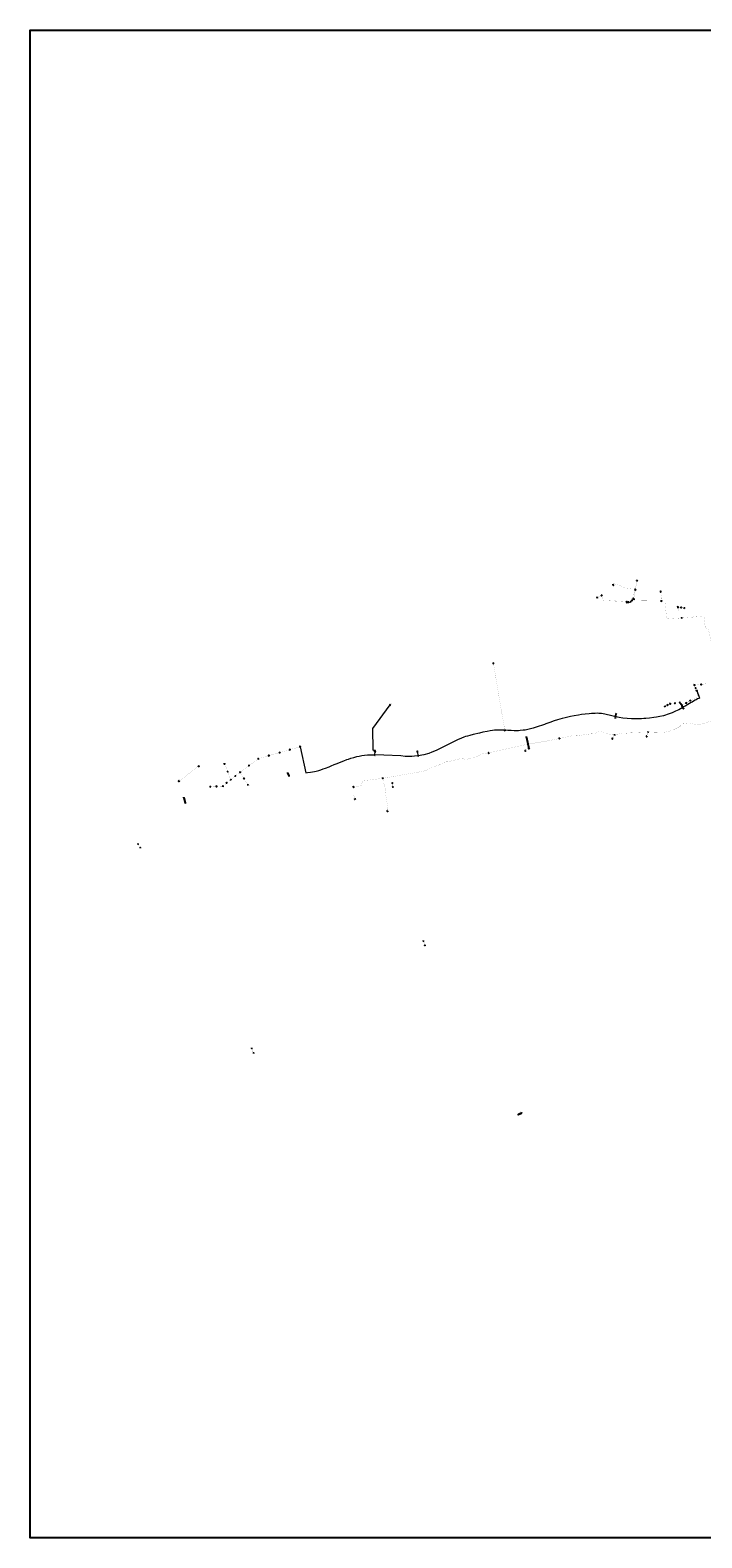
# Model space of a CAD drawing. Header units: metres. Extents: x 249000 to 255300, y 590580 to 596000.
# Tile 1 of 61: x 249000 to 251417, y 590580 to 596000. Entities that reach past the tile are written whole.
import ezdxf
from ezdxf.enums import TextEntityAlignment as Align
from ezdxf.lldxf.tags import DXFTag

# ---------------------------------------------------------------- set-up
doc = ezdxf.new("R2010")
doc.units = ezdxf.units.M
doc.header["$MEASUREMENT"] = 0
doc.linetypes.add('RI-GWA', pattern=[18.45, 6, -1.8, 1.75, -1.8, 1.75, -1.8, 1.75, -1.8])
doc.linetypes.add('RI-VWA', pattern=[11, 5, -3, 0, -3])
doc.layers.get('0').update_dxf_attribs({"linetype": 'CONTINUOUS'})
for name, color, linetype, lineweight in [('B-WE-RI-DRUK-G', 210, 'RI-PERS', 18), ('B-WE-RI-GWA_TRANSPORTLEIDING-G', 30, 'RI-GWA', 18), ('B-WE-RI-PERSLEIDING-G', 210, 'RI-PERS', 18), ('B-WE-RI-VWA_TRANSPORTLEIDING-G', 20, 'RI-VWA', 18), ('B-WE-WH-DUIKER-G', 190, 'CONTINUOUS', 25)]:
    doc.layers.add(name, color=color, linetype=linetype, lineweight=lineweight)
for name, color, linetype in [('RIO-AFMETINGEN', 8, 'CONTINUOUS'), ('RIO-AFSCHOT', 7, 'CONTINUOUS'), ('RIO-BOK', 8, 'CONTINUOUS'), ('RIO-GROEP', 30, 'CONTINUOUS'), ('RIO-KNOOP', 7, 'CONTINUOUS'), ('RIO-KNOOPNAAM', 170, 'CONTINUOUS'), ('RIO-LEADER', 253, 'CONTINUOUS'), ('RIO-MAAIVELD', 104, 'CONTINUOUS')]:
    doc.layers.add(name, color=color, linetype=linetype)
doc.styles.add('RIO-TXT', font='isocp.shx')
tags = doc.linetypes.add('RI-PERS', pattern='A,7,-2,["P",Standard,S=1.8,R=0,X=-0.5,Y=-0.9],-2,7,-2,[102,NLCS.SHX,S=1,R=180,X=0,Y=0],-2', length=22).pattern_tags.tags
tags[6] = DXFTag(74, 10)

# ---------------------------------------------------------------- blocks, each defined once
blk = doc.blocks.new('K_IPG')
blk.add_circle((0, 0), 0.5)
for points in [[(0, 0), (-0.5, 0), (-0.433013, 0.25)], [(0, 0), (-0.433013, -0.25), (-0.5, 0)], [(0, 0), (-0.433013, 0.25), (-0.25, 0.433013)], [(0, 0), (-0.25, -0.433013), (-0.433013, -0.25)], [(0, 0), (-0.25, 0.433013), (0, 0.5)], [(0, 0), (0, -0.5), (-0.25, -0.433013)], [(0, 0), (0, 0.5), (0.25, 0.433013)], [(0, 0), (0.25, 0.433013), (0.433013, 0.25)], [(0, 0), (0.433013, 0.25), (0.5, 0)], [(0, 0), (0.5, 0), (0.433013, -0.25)], [(0, 0), (0.433013, -0.25), (0.25, -0.433013)], [(0, 0), (0.25, -0.433013), (0, -0.5)]]:
    blk.add_solid(points)
at = {"style": 'RIO-TXT', "flags": 1}
blk.add_attdef('RIOLERINGSGEBIED', text='', height=1, dxfattribs=at).set_placement((0, 0), align=Align.CENTER)
blk.add_attdef('KNOOPNAAM', text='', height=1, dxfattribs=at).set_placement((0, 0), align=Align.TOP_CENTER)
blk = doc.blocks.new('K_PUN')
blk.add_lwpolyline([(0.5, 0.5), (-0.5, 0.5), (-0.5, -0.5), (0.5, -0.5)], close=True)
blk.add_solid([(-0.5, -0.5), (0.5, 0.5), (0.5, -0.5)])
at = {"style": 'RIO-TXT', "flags": 1}
blk.add_attdef('RIOLERINGSGEBIED', text='', height=1, dxfattribs=at).set_placement((0, 0), align=Align.CENTER)
blk.add_attdef('KNOOPNAAM', text='', height=1, dxfattribs=at).set_placement((0, 0), align=Align.TOP_CENTER)
blk = doc.blocks.new('K_IPD')
blk.add_lwpolyline([(-0.496027, 0.307994), (0.503973, 0.307994), (0.003973, -0.558031)], close=True)
blk.add_solid([(-0.496027, 0.307994), (0.503973, 0.307994), (0.003973, -0.558031)])
at = {"style": 'RIO-TXT', "flags": 1}
blk.add_attdef('RIOLERINGSGEBIED', text='', height=1, dxfattribs=at).set_placement((0, 0), align=Align.CENTER)
blk.add_attdef('KNOOPNAAM', text='', height=1, dxfattribs=at).set_placement((0, 0), align=Align.TOP_CENTER)
blk = doc.blocks.new('K_DIV')
for p, q in [((-0.65, 0.65), (-0.65, -0.65)), ((0.65, 0.65), (-0.65, 0.65)), ((0.65, -0.65), (0.65, 0.65)), ((-0.65, -0.65), (0.65, -0.65))]:
    blk.add_line(p, q)
at = {"style": 'RIO-TXT', "flags": 1}
blk.add_attdef('RIOLERINGSGEBIED', text='', height=1, dxfattribs=at).set_placement((0, 0), align=Align.CENTER)
blk.add_attdef('KNOOPNAAM', text='', height=1, dxfattribs=at).set_placement((0, 0), align=Align.TOP_CENTER)
blk = doc.blocks.new('K_OVL')
for points in [[(0.6, 0.6), (-0.6, 0.6), (-0.6, -0.6), (0.6, -0.6)], [(1, 1.25), (0.474823, 0.983111), (0.413034, 1.369554)]]:
    blk.add_lwpolyline(points, close=True)
blk.add_arc((0.81571, 0.439293), 0.83139, 77.193131, 168.854604)
blk.add_solid([(-0.6, 0.6), (0.6, 0.6), (-0.6, -0.6), (0.6, -0.6)])
at = {"style": 'RIO-TXT', "flags": 1}
blk.add_attdef('RIOLERINGSGEBIED', text='', height=1, dxfattribs=at).set_placement((0, 0), align=Align.CENTER)
blk.add_attdef('KNOOPNAAM', text='', height=1, dxfattribs=at).set_placement((0, 0), align=Align.TOP_CENTER)
blk = doc.blocks.new('K_UTB')
blk.add_lwpolyline([(0.5, 0.15), (0.5, -0.3), (-0.5, -0.3), (-0.5, 0.15), (-0.45, 0.15), (-0.45, -0.25), (0, -0.25), (0.45, -0.25), (0.45, 0.15)], close=True)
blk.add_lwpolyline([(0.85, 0.6), (0.55, 0.65), (0.614828, 0.459583), (0.850842, 0.598937)])
blk.add_arc((0.85, -0.25), 0.85, 90, 180)
at = {"style": 'RIO-TXT', "flags": 1}
blk.add_attdef('RIOLERINGSGEBIED', text='', height=1, dxfattribs=at).set_placement((0, 0), align=Align.CENTER)
blk.add_attdef('KNOOPNAAM', text='', height=1, dxfattribs=at).set_placement((0, 0), align=Align.TOP_CENTER)
blk = doc.blocks.new('K_FIC')
blk.add_circle((0, 0), 0.0625)
at = {"style": 'RIO-TXT', "flags": 1}
blk.add_attdef('RIOLERINGSGEBIED', text='', height=1, dxfattribs=at).set_placement((0, 0), align=Align.CENTER)
blk.add_attdef('KNOOPNAAM', text='', height=1, dxfattribs=at).set_placement((0, 0), align=Align.TOP_CENTER)
blk = doc.blocks.new('K_TEE')
for p, q in [((-0.15, 0.25), (0.15, 0.25)), ((0, -0.25), (0, 0.25))]:
    blk.add_line(p, q)
blk.add_circle((0, 0), 0.5)
at = {"style": 'RIO-TXT', "flags": 1}
blk.add_attdef('RIOLERINGSGEBIED', text='', height=1, dxfattribs=at).set_placement((0, 0), align=Align.CENTER)
blk.add_attdef('KNOOPNAAM', text='', height=1, dxfattribs=at).set_placement((0, 0), align=Align.TOP_CENTER)
blk = doc.blocks.new('L_VHR')
blk.add_lwpolyline([(-0.5, 0), (0.5, 0), (-0.5, 0.15), (-0.5, -0.15), (0.5, 0)])
blk = doc.blocks.new('L_MUL')
at = {"color": 7}
for centre, radius, start, end in [((0, 0.26), 0.5, 343.739795, 196.260205), ((0, 1.02), 1.02, 241.927513, 298.072487)]:
    blk.add_arc(centre, radius, start, end, dxfattribs=at)

msp = doc.modelspace()

# ---------------------------------------------------------------- linework, layer by layer
at = {"layer": 'B-WE-RI-DRUK-G', "const_width": 0.25}
for points in [[(251170.24, 593956.032), (251174.416, 593991.488), (251142.704, 593994.56), (251099.104, 594011.456), (251097.936, 594005.376)], [(251268.944, 593981.952), (251270.8, 593947.712)], [(251170.24, 593956.032), (251166.768, 593953.6), (251170.08, 593948.928), (251270.8, 593947.712)], [(251270.8, 593947.712), (251283.76, 593947.648), (251290.096, 593883.392), (251342.96, 593886.848)], [(251342.96, 593886.848), (251330.256, 593925.248)], [(251342.96, 593886.848), (251424.208, 593892.928), (251428.576, 593854.848), (251440.4, 593845.504), (251451.456, 593796.352)], [(250666.784, 593723.2), (250707.584, 593483.2)], [(251337.712, 593582.4), (251346.064, 593572.992), (251389.44, 593596.928), (251390.096, 593598.016), (251392.352, 593599.168), (251393.728, 593599.424), (251401.776, 593603.968), (251398.032, 593625.792)], [(251500.864, 593520.32), (251494.832, 593518.72), (251456.288, 593516.992), (251438.224, 593512.768), (251426.688, 593508.544), (251402.032, 593502.336), (251386.576, 593505.472), (251373.36, 593507.712), (251358.272, 593508.992), (251348.976, 593508.672), (251336.128, 593495.424), (251316.944, 593485.952), (251296.288, 593478.464), (251275.808, 593475.52), (251248.064, 593475.136), (251223.04, 593475.84), (251203.488, 593475.584), (251161.968, 593473.856), (251129.472, 593471.68), (251111.136, 593468.928), (251107.056, 593466.688), (251102.064, 593466.688)], [(251094.592, 593452.608), (251101.424, 593462.784), (251102.064, 593466.688), (251093.92, 593466.88), (251082.288, 593469.312), (251067.856, 593475.712), (251052.032, 593478.336), (251037.52, 593476.288), (251030.528, 593470.976), (251012.848, 593469.888), (250997.856, 593467.52), (250973.472, 593463.808), (250967.984, 593464.32), (250960.768, 593464.128), (250952.768, 593463.872), (250904.304, 593453.76), (250868.016, 593445.952), (250790.512, 593433.088), (250649.904, 593401.92), (250624.624, 593399.168), (250615.504, 593392.384), (250611.408, 593390.528), (250572.4, 593378.816), (250563.008, 593378.432), (250557.232, 593381.568), (250552.112, 593382.144), (250502.224, 593369.472), (250498.304, 593371.328), (250494.96, 593370.432), (250493.744, 593367.936), (250483.328, 593363.648), (250462.096, 593355.264), (250435.664, 593344.064), (250415.104, 593336), (250268.448, 593310.208), (250265.52, 593309.696), (250197.68, 593302.08), (250190.304, 593284.224), (250164.976, 593277.248), (250163.776, 593278.656)], [(251223.04, 593475.84), (251217.952, 593460.864)], [(250790.512, 593433.088), (250789.184, 593425.28), (250788.448, 593420.672), (250787.744, 593416.512), (250786.4, 593412.608), (250783.664, 593410.176), (250781.328, 593409.472)], [(250284.944, 593193.28), (250287.152, 593203.904), (250287.008, 593206.528), (250280.496, 593242.112), (250278.08, 593248.832), (250277.888, 593254.208), (250278.816, 593262.592), (250279.856, 593268.736), (250277.152, 593278.4), (250270.176, 593300.864), (250268.448, 593310.208)], [(250285.552, 593192.576), (250284.944, 593193.28)]]:
    msp.add_lwpolyline(points, dxfattribs=at)
at = {"layer": 'B-WE-RI-GWA_TRANSPORTLEIDING-G', "const_width": 0.25}
for points in [[(251438.4, 593651.136), (251390.064, 593644.864)], [(251398.032, 593625.792), (251390.064, 593644.864)], [(251107.568, 593541.504), (251104.832, 593527.872)], [(250303.104, 593292.864), (250304.352, 593279.296)], [(249389.184, 593073.664), (249395.648, 593062.08)], [(250419.632, 592710.016), (250415.424, 592725.056)], [(249797.104, 592338.624), (249803.28, 592323.072)]]:
    msp.add_lwpolyline(points, dxfattribs=at)
at = {"layer": 'B-WE-RI-PERSLEIDING-G', "const_width": 0.25}
for points in [[(251039.552, 593960.832), (251055.728, 593967.68)], [(250240.384, 593410.368), (250240.912, 593406.592)], [(249535.312, 593300.544), (249606.624, 593353.088)], [(249534.4, 593299.904), (249535.312, 593300.544)]]:
    msp.add_lwpolyline(points, dxfattribs=at)
at = {"layer": 'B-WE-RI-PERSLEIDING-G'}
for points in [[(251398.032, 593625.792), (251407.568, 593598.336), (251405.616, 593597.504), (251401.328, 593595.584), (251396.032, 593592.896), (251392.576, 593591.04), (251387.088, 593587.904), (251381.504, 593584.704), (251378, 593582.592), (251372.384, 593579.2), (251365.856, 593575.488), (251358.432, 593570.944), (251351.136, 593566.912), (251346.208, 593564.16), (251339.952, 593560.704), (251333.312, 593557.056), (251322.336, 593552), (251316.592, 593549.248), (251310, 593546.368), (251299.056, 593542.208), (251291.536, 593539.584), (251285.424, 593537.728), (251278.144, 593535.552), (251265.056, 593532.288), (251253.936, 593529.92), (251243.888, 593528.512), (251227.936, 593526.336), (251215.68, 593525.12), (251207.712, 593524.864), (251199.904, 593524.416), (251186.096, 593524.096), (251178.16, 593524.096), (251163.264, 593524.608), (251148.464, 593525.632), (251132.768, 593527.232), (251119.376, 593528.96), (251102.816, 593532.608), (251087.696, 593536.512), (251072.592, 593540.352), (251067.456, 593541.44), (251055.888, 593543.104), (251045.552, 593543.936), (251039.936, 593544.064), (251032.736, 593544), (251019.824, 593543.168), (251010.784, 593542.4), (250996.784, 593540.736), (250983.856, 593539.264), (250973.152, 593537.664), (250957.632, 593535.36), (250944.512, 593532.928), (250924.304, 593528.384), (250913.584, 593525.504), (250896.768, 593520.448), (250885.424, 593516.672), (250869.248, 593510.784), (250854.832, 593505.92), (250850.464, 593504.384), (250839.136, 593500.352), (250831.408, 593497.792), (250810.08, 593490.944), (250804.784, 593489.344), (250794.928, 593486.848), (250781.296, 593484.096), (250774.256, 593483.2), (250762.512, 593481.856), (250756.928, 593481.408), (250748.688, 593481.28), (250740.912, 593481.408), (250731.12, 593481.728), (250718.896, 593482.624), (250711.344, 593483.136), (250707.584, 593483.2)], [(250240.912, 593406.592), (250240.72, 593406.72), (250234.704, 593411.072), (250233.072, 593489.536), (250295.136, 593574.4)], [(250707.584, 593483.2), (250707.968, 593483.264), (250702.88, 593483.456), (250692.704, 593483.84), (250682.048, 593483.648), (250671.152, 593483.072), (250663.312, 593482.112), (250654.512, 593480.704), (250643.824, 593478.72), (250628.656, 593475.84), (250616.912, 593473.216), (250593.424, 593467.584), (250582.32, 593464.896), (250573.216, 593462.464), (250566.224, 593460.608), (250560.224, 593458.432), (250551.616, 593455.296), (250537.712, 593448.512), (250525.408, 593442.496), (250496.864, 593428.544), (250484.448, 593422.464), (250460.176, 593410.56), (250445.712, 593404.416), (250433.888, 593400.192), (250416.352, 593395.136), (250396.096, 593391.808)], [(249971.216, 593423.68), (249991.728, 593329.984), (249997.888, 593330.752), (250008.544, 593332.416), (250022.48, 593334.592), (250029.296, 593336.256), (250038.08, 593338.752), (250045.616, 593340.928), (250054.784, 593344), (250062.992, 593347.136), (250075.808, 593351.936), (250082.912, 593355.2), (250093.632, 593359.552), (250101.6, 593362.688), (250111.008, 593366.464), (250118.848, 593369.472), (250128.928, 593373.376), (250139.824, 593377.6), (250145.04, 593379.648), (250153.872, 593382.592), (250164.304, 593385.728), (250174.928, 593388.48), (250184.288, 593390.464), (250193.248, 593392), (250203.296, 593393.28), (250213.616, 593394.24), (250227.504, 593394.496), (250233.952, 593394.56), (250240.688, 593394.304)], [(250240.688, 593394.304), (250240.672, 593394.304), (250240.912, 593406.592)], [(250396.096, 593391.808), (250383.072, 593390.208), (250373.328, 593388.544), (250349.184, 593389.312), (250333.232, 593391.296), (250272.576, 593393.28), (250240.688, 593394.304)], [(250396.096, 593391.808), (250396.128, 593391.808), (250396.112, 593391.808), (250394.64, 593405.696), (250393.456, 593406.08)]]:
    msp.add_lwpolyline(points, dxfattribs=at)
at = {"layer": 'B-WE-RI-VWA_TRANSPORTLEIDING-G', "const_width": 0.25}
for points in [[(251182.896, 594020.928), (251171.84, 593954.816)], [(251039.552, 593960.832), (251055.728, 593967.68)], [(251145.776, 593945.216), (251062.256, 593949.632), (251055.728, 593967.68)], [(251146.304, 593942.784), (251145.776, 593945.216)], [(251159.008, 593944.96), (251146.304, 593942.784)], [(251171.84, 593954.816), (251159.008, 593944.96)], [(251171.84, 593954.816), (251170.24, 593956.032)], [(251330.256, 593925.248), (251353.296, 593922.688)], [(251284, 593569.088), (251302.624, 593578.048)], [(251302.624, 593578.048), (251337.712, 593582.4)], [(251337.712, 593582.4), (251345.584, 593572.096)], [(251345.584, 593572.096), (251375.072, 593589.888)], [(251345.584, 593572.096), (251349.568, 593562.24)], [(249820.256, 593380.928), (249897.2, 593403.008)], [(249897.2, 593403.008), (249971.216, 593423.68)], [(249721.456, 593305.92), (249699.68, 593362.304)], [(249721.456, 593305.92), (249755.04, 593331.712)], [(249755.04, 593331.712), (249820.256, 593380.928)], [(249755.04, 593331.712), (249783.504, 593287.488)], [(249647.696, 593280.32), (249693.232, 593282.496)], [(249693.232, 593282.496), (249721.456, 593305.92)], [(250163.776, 593278.656), (250163.824, 593251.392), (250168.304, 593235.776)]]:
    msp.add_lwpolyline(points, dxfattribs=at)
at = {"layer": 'B-WE-WH-DUIKER-G'}
for points in [[(250785.856, 593457.664), (250794.432, 593417.024)], [(249927.504, 593328), (249930.432, 593318.912)], [(249552.992, 593239.936), (249558.288, 593222.72)], [(250756.304, 592102.016), (250767.344, 592106.688)]]:
    msp.add_lwpolyline(points, dxfattribs=at)
at = {"layer": 'RIO-GROEP'}
msp.add_lwpolyline([(255300, 596000), (255300, 590579.968), (249000, 590579.968), (249000, 596000), (255300, 596000)], dxfattribs=at)
at = {"layer": 'RIO-LEADER'}
for p, q in [((251097.93, 594005.38), (251097.9297, 594008.155)), ((251182.89, 594020.93), (251184.8664, 594023.9858)), ((251268.94, 593981.93), (251268.9397, 593984.705)), ((251039.55, 593960.81), (251040.0835, 593958.4816)), ((251055.73, 593967.71), (251057.7064, 593970.7658)), ((251145.78, 593945.22), (251146.14, 593943.8765)), ((251146.3, 593942.78), (251146.8335, 593940.4516)), ((251159, 593944.94), (251159.5335, 593942.6116)), ((251170.24, 593956.01), (251167.3508, 593955.6573)), ((251171.84, 593954.83), (251173.8835, 593955.8904)), ((251270.8, 593947.69), (251271.16, 593946.3465)), ((251330.26, 593925.28), (251331.3114, 593928.8697)), ((251342.96, 593886.84), (251344.4972, 593884.8768)), ((251353.3, 593922.71), (251353.8335, 593920.3816)), ((250666.79, 593723.19), (250666.7897, 593725.965)), ((251390.06, 593644.89), (251391.1114, 593648.4797)), ((251398.03, 593625.77), (251401.0583, 593627.004)), ((250295.13, 593574.37), (250297.1064, 593577.4258)), ((251284, 593569.11), (251284.5335, 593566.7816)), ((251302.62, 593578.02), (251303.6714, 593581.6097)), ((251337.71, 593582.42), (251335.6664, 593583.4797)), ((251345.59, 593572.07), (251343.6144, 593570.4136)), ((251349.57, 593562.21), (251350.1035, 593559.8816)), ((251375.08, 593589.88), (251377.0564, 593592.9358)), ((251104.83, 593527.87), (251105.3635, 593525.5416)), ((251107.57, 593541.53), (251109.5464, 593544.5858)), ((250707.58, 593483.19), (250708.1135, 593480.8616)), ((250785.86, 593457.67), (250785.8597, 593460.445)), ((250904.3, 593453.73), (250904.66, 593452.3865)), ((251094.59, 593452.6), (251095.6414, 593456.1897)), ((251102.06, 593466.69), (251102.5935, 593464.3616)), ((251217.96, 593460.84), (251218.4935, 593458.5116)), ((251223.04, 593475.82), (251225.0164, 593478.8758)), ((249897.2, 593402.98), (249899.2435, 593404.0404)), ((249971.22, 593423.66), (249972.2714, 593427.2497)), ((250240.91, 593406.57), (250240.3774, 593404.2415)), ((250240.38, 593410.38), (250240.74, 593409.0365)), ((250240.69, 593394.31), (250241.2235, 593391.9816)), ((250393.46, 593406.05), (250393.4597, 593408.825)), ((250396.09, 593391.81), (250396.6235, 593389.4816)), ((250649.91, 593401.9), (250650.27, 593400.5565)), ((250781.33, 593409.5), (250781.8635, 593407.1716)), ((250790.51, 593433.11), (250792.4864, 593436.1658)), ((250794.44, 593417.03), (250794.9735, 593414.7016)), ((249606.63, 593353.1), (249608.6064, 593356.1558)), ((249699.68, 593362.33), (249699.6797, 593365.105)), ((249755.04, 593331.68), (249756.5772, 593335.0432)), ((249820.25, 593380.92), (249822.2935, 593381.9804)), ((249534.4, 593299.92), (249534.9335, 593297.5916)), ((249535.31, 593300.56), (249535.8435, 593298.2316)), ((249647.69, 593280.31), (249648.7273, 593279.2129)), ((249693.23, 593282.47), (249693.7635, 593280.1416)), ((249721.45, 593305.92), (249721.9835, 593303.5916)), ((249783.5, 593287.5), (249784.0335, 593285.1716)), ((249927.51, 593327.98), (249927.5097, 593330.755)), ((249930.44, 593318.89), (249930.9735, 593316.5616)), ((250163.78, 593278.65), (250163.7795, 593282.425)), ((250268.44, 593310.24), (250268.4397, 593313.015)), ((250303.1, 593292.84), (250303.0997, 593295.615)), ((250304.36, 593279.3), (250304.8935, 593276.9716)), ((249553, 593239.92), (249552.9997, 593242.695)), ((249558.29, 593222.69), (249558.8235, 593220.3616)), ((250168.31, 593235.78), (250168.8435, 593233.4516)), ((250285.55, 593192.56), (250286.0835, 593190.2316)), ((249389.19, 593073.67), (249389.1897, 593076.445)), ((249395.64, 593062.07), (249396.1735, 593059.7416)), ((250415.43, 592725.06), (250415.4297, 592727.835)), ((250419.63, 592710.01), (250420.1635, 592707.6816)), ((249797.1, 592338.6), (249797.0997, 592341.375)), ((249803.28, 592323.04), (249803.8135, 592320.7116)), ((250756.3, 592102), (250756.8335, 592099.6716)), ((250767.35, 592106.7), (250769.3264, 592109.7558))]:
    msp.add_line(p, q, dxfattribs=at)

# ---------------------------------------------------------------- block references
at = {"layer": 'RIO-AFMETINGEN', "xscale": 0.9, "yscale": 0.9, "zscale": 0.9, "rotation": 23.0396}
msp.add_blockref('L_MUL', (250759.4324, 592103.767), dxfattribs=at)
at = {"layer": 'RIO-AFSCHOT'}
for p, xscale, yscale, zscale, rotation in [((251177.365, 593987.88), 2, 2, 2, 260.5013999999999), ((251152.65, 593943.86), 2, 2, 2, 9.65149999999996), ((251165.42, 593949.885), 2, 2, 2, 37.60139999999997), ((251171.04, 593955.42), 0.737, 0.737, 0.737, 143.5949), ((251341.78, 593923.995), 2, 2, 2, 173.6359), ((251394.045, 593635.33), 2, 2, 2, 112.6352), ((251414.23, 593648.02), 2, 2, 2, 7.377999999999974), ((251293.31, 593573.565), 2, 2, 2, 25.5694), ((251320.165, 593580.22), 2, 2, 2, 7.146400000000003), ((251341.65, 593577.245), 2, 2, 2, 127.2892), ((251347.58, 593567.14), 2, 2, 2, 291.9884), ((251360.335, 593580.975), 2, 2, 2, 211.126), ((251106.2, 593534.7), 2, 2, 2, 258.6498999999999), ((249858.725, 593391.95), 2, 2, 2, 15.9949), ((249934.21, 593413.32), 2, 2, 2, 15.6079), ((249710.565, 593334.125), 2, 2, 2, 291.1098), ((249787.645, 593356.3), 2, 2, 2, 37.05269999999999), ((249670.46, 593281.39), 2, 2, 2, 2.7153), ((249707.34, 593294.195), 2, 2, 2, 39.7216), ((249738.245, 593318.8), 2, 2, 2, 37.4806), ((249769.27, 593309.59), 2, 2, 2, 122.7947), ((249928.975, 593323.435), 2, 2, 2, 107.8731), ((250761.825, 592104.35), 2, 2, 2, 23.0396)]:
    msp.add_blockref('L_VHR', p, dxfattribs=dict(at, xscale=xscale, yscale=yscale, zscale=zscale, rotation=rotation))
at = {"layer": 'RIO-KNOOP', "xscale": 1.25, "yscale": 1.25, "zscale": 1.25}
for name, p in [('K_PUN', (251097.936, 594005.376)), ('K_IPD', (251182.896, 594020.928)), ('K_PUN', (251268.944, 593981.952)), ('K_DIV', (251039.552, 593960.832)), ('K_IPD', (251055.728, 593967.68)), ('K_IPD', (251145.776, 593945.216)), ('K_IPD', (251146.304, 593942.784)), ('K_IPD', (251159.008, 593944.96)), ('K_PUN', (251170.24, 593956.032)), ('K_IPD', (251171.84, 593954.816)), ('K_TEE', (251270.8, 593947.712)), ('K_PUN', (251330.256, 593925.248)), ('K_FIC', (251342.96, 593886.848)), ('K_IPD', (251353.296, 593922.688)), ('K_PUN', (250666.784, 593723.2)), ('K_IPG', (251390.064, 593644.864)), ('K_IPG', (251398.032, 593625.792)), ('K_PUN', (250295.136, 593574.4)), ('K_IPD', (251284, 593569.088)), ('K_IPD', (251302.624, 593578.048)), ('K_PUN', (251337.712, 593582.4)), ('K_OVL', (251345.584, 593572.096)), ('K_UTB', (251349.568, 593562.24)), ('K_IPD', (251375.072, 593589.888)), ('K_FIC', (251104.832, 593527.872)), ('K_FIC', (251107.568, 593541.504)), ('K_TEE', (250707.584, 593483.2)), ('K_FIC', (250785.856, 593457.664)), ('K_PUN', (250904.304, 593453.76)), ('K_PUN', (251094.592, 593452.608)), ('K_FIC', (251102.064, 593466.688)), ('K_PUN', (251217.952, 593460.864)), ('K_FIC', (251223.04, 593475.84)), ('K_IPD', (249897.2, 593403.008)), ('K_PUN', (249971.216, 593423.68)), ('K_PUN', (250240.384, 593410.368)), ('K_DIV', (250240.688, 593394.304)), ('K_TEE', (250240.912, 593406.592)), ('K_PUN', (250393.456, 593406.08)), ('K_TEE', (250396.096, 593391.808)), ('K_PUN', (250649.904, 593401.92)), ('K_PUN', (250781.328, 593409.472)), ('K_FIC', (250790.512, 593433.088)), ('K_FIC', (250794.432, 593417.024)), ('K_IPG', (249606.624, 593353.088)), ('K_IPD', (249699.68, 593362.304)), ('K_IPD', (249755.04, 593331.712)), ('K_IPD', (249820.256, 593380.928)), ('K_FIC', (249534.4, 593299.904)), ('K_PUN', (249535.312, 593300.544)), ('K_IPD', (249647.696, 593280.32)), ('K_IPD', (249693.232, 593282.496)), ('K_IPD', (249721.456, 593305.92)), ('K_FIC', (249783.504, 593287.488)), ('K_FIC', (249927.504, 593328)), ('K_FIC', (249930.432, 593318.912)), ('K_PUN', (250163.776, 593278.656)), ('K_FIC', (250268.448, 593310.208)), ('K_FIC', (250303.104, 593292.864)), ('K_FIC', (250304.352, 593279.296)), ('K_FIC', (249552.992, 593239.936)), ('K_FIC', (249558.288, 593222.72)), ('K_IPD', (250168.304, 593235.776)), ('K_PUN', (250285.552, 593192.576)), ('K_FIC', (249389.184, 593073.664)), ('K_FIC', (249395.648, 593062.08)), ('K_FIC', (250415.424, 592725.056)), ('K_FIC', (250419.632, 592710.016)), ('K_FIC', (249797.104, 592338.624)), ('K_FIC', (249803.28, 592323.072)), ('K_FIC', (250756.304, 592102.016)), ('K_FIC', (250767.344, 592106.688))]:
    msp.add_blockref(name, p, dxfattribs=at)

# ---------------------------------------------------------------- texts
at = {"layer": 'RIO-AFMETINGEN', "style": 'RIO-TXT'}
for s, rotation, p in [('ø P200', 80.5014, (251176.639, 593986.0848)), ('ø P160', 23.0936, (251045.7442, 593963.8864)), ('ø P160', 23.0936, (251045.7442, 593963.8864)), ('ø P160', 356.9778, (251102.1547, 593947.9494)), ('ø P160', 282.0385, (251146.0368, 593945.9324)), ('ø P200', 9.6515, (251150.7188, 593943.9402)), ('ø P200', 37.6014, (251163.6759, 593949.0515)), ('ø H63', 34.4419, (251166.9421, 593954.2335)), ('ø P200', 323.5949, (251169.7558, 593956.8634)), ('ø H50', 83.2686, (251171.7431, 593972.1778)), ('ø H50', 273.1182, (251270.1913, 593966.4503)), ('ø H63', 359.9116, (251275.6604, 593948.0856)), ('ø H50', 288.29, (251336.4926, 593907.7279)), ('ø P200', 353.6359, (251339.946, 593924.6082)), ('ø H63', 4.2651, (251381.9395, 593890.1484)), ('ø H63', 279.6538, (250687.3829, 593604.8674)), ('ø P250', 292.6352, (251393.6918, 593637.2309)), ('ø H75', 289.1716, (251402.6536, 593613.7096)), ('ø P250', 7.378, (251412.3019, 593648.188)), ('ø P250', 25.5694, (251291.4325, 593573.11)), ('ø P250', 7.1464, (251318.2396, 593580.3817)), ('ø P250', 307.2892, (251340.8255, 593578.9931)), ('ø H63', 311.5289, (251341.1124, 593579.1853)), ('ø P250', 291.9884, (251347.2452, 593569.0438)), ('ø P250', 31.126, (251358.5101, 593580.3402)), ('ø P315', 78.6499, (251105.4329, 593532.926)), ('ø H75', 13.3232, (250706.1012, 593483.2508)), ('ø P250', 281.9292, (250790.1625, 593439.2849)), ('ø H63', 56.1878, (251096.7712, 593456.5763)), ('ø H63', 71.26, (251219.5969, 593466.9249)), ('ø P250', 15.9949, (249856.7977, 593391.8136)), ('ø P250', 15.6079, (249932.2819, 593413.1966)), ('ø H75', 323.6193, (250239.7474, 593407.9224)), ('ø H75', 296.5714, (250240.3172, 593395.9477)), ('ø H75', 277.9277, (250240.8181, 593410.1352)), ('ø H75', 7.0972, (250387.9272, 593391.1998)), ('ø H63', 80.3867, (250789.1837, 593427.6791)), ('ø P160', 291.1098, (249710.2744, 593336.0389)), ('ø P250', 37.0527, (249785.8955, 593355.4802)), ('ø H63', 282.3546, (249981.548, 593378.4848)), ('ø P315', 35.1151, (249533.0788, 593299.4798)), ('ø P63', 36.3747, (249569.4284, 593326.1912)), ('ø P200', 2.7153, (249668.5531, 593281.7)), ('ø P200', 39.7216, (249705.6306, 593293.2946)), ('ø P250', 37.4806, (249736.5017, 593317.9672)), ('ø P160', 302.7947, (249768.5956, 593311.4041)), ('ø P2000', 287.8731, (249928.6945, 593325.6145)), ('ø P500', 275.325, (250303.9562, 593287.9897)), ('bxh B1500/1300', 287.075, (249554.8415, 593235.2955)), ('ø H125', 270.0932, (250164.2047, 593266.9208)), ('ø H63', 310.6063, (250284.4984, 593194.4003)), ('ø H63', 78.2992, (250285.33, 593197.0696)), ('ø P500', 299.0817, (249391.8485, 593069.7181)), ('ø 500', 285.6003, (250417.4835, 592719.2042)), ('ø P1000', 291.6685, (249799.768, 592332.9769)), ('P2500/1800', 23.0396, (250760.1777, 592104.084))]:
    msp.add_text(s, height=0.9, rotation=rotation, dxfattribs=at).set_placement(p)
msp.add_text('ø H75', height=0.9, dxfattribs=at).set_placement((250394.4901, 593392.21))
at = {"layer": 'RIO-BOK', "style": 'RIO-TXT'}
for s, rotation, p in [('-1.24', 80.5014, (251183.4733, 594016.7773)), ('-1.16', 9.6515, (251147.8, 593941.7173)), ('-1.25', 9.6515, (251155.2739, 593942.9933)), ('-1.25', 37.6014, (251160.8232, 593944.7044)), ('-1.30', 323.5949, (251167.8489, 593956.1566)), ('-1.30', 37.6014, (251169.4598, 593951.3655)), ('-1.31', 323.5949, (251170.5156, 593954.1924)), ('-1.30', 80.5014, (251173.3358, 593955.8986)), ('-1.10', 353.6359, (251331.4086, 593923.8446)), ('-0.43', 353.6359, (251349.1816, 593921.8736)), ('-1.11', 292.6352, (251389.3613, 593643.1896)), ('-1.11', 7.378, (251391.5167, 593643.7686)), ('-1.09', 292.6352, (251395.3008, 593628.966)), ('-0.64', 25.5694, (251285.7336, 593568.4984)), ('-0.77', 25.5694, (251299.5728, 593575.1207)), ('-0.77', 7.1464, (251304.0714, 593576.8918)), ('-0.89', 7.1464, (251333.9018, 593580.6323)), ('-0.89', 307.2892, (251337.4642, 593580.5982)), ('-0.77', 307.2892, (251342.1373, 593574.4683)), ('-0.83', 291.9884, (251344.8721, 593570.3776)), ('-1.32', 291.9884, (251346.871, 593565.4345)), ('-0.77', 31.126, (251347.3747, 593571.6291)), ('-0.66', 31.126, (251372.3272, 593586.6988)), ('-1.52', 78.6499, (251106.3596, 593528.8897)), ('-1.50', 78.6499, (251108.0519, 593537.3542)), ('-1.25', 15.9949, (249893.7123, 593400.6278)), ('-1.25', 15.6079, (249898.8017, 593402.0777)), ('-1.39', 15.6079, (249967.7166, 593421.3314)), ('-0.25', 291.1098, (249698.9362, 593360.6488)), ('-0.97', 37.0527, (249756.8607, 593331.4258)), ('-1.12', 37.0527, (249817.8407, 593377.4718)), ('-1.12', 15.9949, (249821.8577, 593380.0285)), ('-0.71', 2.7153, (249649.0499, 593279.073)), ('-0.82', 2.7153, (249689.2957, 593280.9819)), ('-0.82', 39.7216, (249695.0605, 593282.3009)), ('-0.88', 39.7216, (249719.2038, 593302.3632)), ('-0.57', 291.1098, (249718.8306, 593309.196)), ('-0.88', 37.4806, (249723.2725, 593305.6794)), ('-0.97', 37.4806, (249752.6565, 593328.2139)), ('-0.67', 302.7947, (249754.6522, 593329.883)), ('-0.61', 302.7947, (249780.267, 593290.175)), ('-2.25', 287.8731, (249926.6725, 593326.3435)), ('-2.05', 287.8731, (249927.9789, 593322.2993)), ('-1.60', 275.325, (250301.9269, 593291.4246)), ('-1.60', 275.325, (250302.701, 593283.1628)), ('-2.20', 285.6003, (250414.5282, 592723.458)), ('-2.20', 285.6003, (250417.3099, 592713.5148)), ('-3.10', 291.6685, (249796.3727, 592336.9117)), ('-3.10', 291.6685, (249800.6029, 592326.2804)), ('-3.48', 23.0396, (250758.0049, 592101.3125)), ('-3.58', 23.0396, (250764.1777, 592103.938))]:
    msp.add_text(s, height=0.9, rotation=rotation, dxfattribs=at).set_placement(p)
at = {"layer": 'RIO-KNOOPNAAM', "style": 'RIO-TXT'}
for s, p in [('110_1', (251094.7422, 594007.405)), ('11_2', (251182.3164, 594023.2358)), ('110_7', (251265.7522, 593983.955)), ('11_33', (251036.896, 593957.7316)), ('11_32', (251054.5189, 593970.0158)), ('11_30', (251142.9525, 593943.1265)), ('11_6', (251144.2835, 593939.7016)), ('11_5', (251156.9835, 593941.8616)), ('110_4', (251164.1633, 593954.9073)), ('11_3', (251171.3335, 593955.1404)), ('xx15a', (251267.9725, 593945.5965)), ('110_8', (251328.1239, 593928.1197)), ('xx15', (251341.9472, 593884.1268)), ('11_9', (251351.2835, 593919.6316)), ('130_17', (250662.9647, 593725.215)), ('10_61', (251387.9239, 593647.7297)), ('10_60', (251397.8708, 593626.254)), ('130_13', (250293.2814, 593576.6758)), ('12_1', (251281.9835, 593566.0316)), ('12_2', (251301.1214, 593580.8597)), ('120_3', (251332.4789, 593582.7297)), ('12_4', (251341.0644, 593569.6636)), ('12_6', (251347.5535, 593559.1316)), ('12_5', (251374.5064, 593592.1858)), ('xx39', (251102.8135, 593524.7916)), ('xx38', (251106.9964, 593543.8358)), ('c0001a', (250704.2885, 593480.1116)), ('xx9', (250783.9472, 593459.695)), ('581_3', (250901.4725, 593451.6365)), ('581_2', (251092.4539, 593455.4397)), ('xx03', (251100.0435, 593463.6116)), ('581_1', (251215.306, 593457.7616)), ('xx02', (251222.4664, 593478.1258)), ('13_8', (249896.6935, 593403.2904)), ('130_9', (249969.0839, 593426.4997)), ('c0001e', (250236.5524, 593403.4915)), ('130_12', (250236.915, 593408.2865)), ('c0001d', (250237.3985, 593391.2316)), ('130_15', (250389.6347, 593408.075)), ('c0001b', (250392.7985, 593388.7316)), ('581_5', (250647.0825, 593399.8065)), ('581_4', (250778.676, 593406.4216)), ('xx04', (250789.9364, 593435.4158)), ('xx8', (250793.061, 593413.9516)), ('130_1a', (249604.7814, 593355.4058)), ('13_4', (249697.1297, 593364.355)), ('13_5', (249754.0272, 593334.2932)), ('13_7', (249819.7435, 593381.2304)), ('xx40', (249924.9597, 593330.005)), ('130_1b', (249531.1085, 593296.8416)), ('130_1', (249532.656, 593297.4816)), ('13_1', (249646.1773, 593278.4629)), ('13_2', (249691.2135, 593279.3916)), ('13_3', (249719.4335, 593302.8416)), ('13_51', (249780.846, 593284.4216)), ('xx41', (249928.4235, 593315.8116)), ('581_7', (250160.592, 593281.675)), ('xx14', (250265.8897, 593312.265)), ('xx47', (250300.5497, 593294.865)), ('xx46', (250302.3435, 593276.2216)), ('xx42', (249550.4497, 593241.945)), ('581_11', (250165.0185, 593232.7016)), ('xx43', (249556.2735, 593219.6116)), ('581_6', (250282.896, 593189.4816)), ('xx44', (249386.6397, 593075.695)), ('xx45', (249393.6235, 593058.9916)), ('xx50', (250412.8797, 592727.085)), ('xx51', (250417.6135, 592706.9316)), ('xx49', (249794.5497, 592340.625)), ('xx48', (249801.2635, 592319.9616)), ('xx52', (250754.2835, 592098.9216)), ('xx53', (250766.7764, 592109.0058))]:
    msp.add_text(s, height=1.5, dxfattribs=at).set_placement(p)
at = {"layer": 'RIO-MAAIVELD', "style": 'RIO-TXT'}
for s, p in [('2.03', (251096.3997, 594006.005)), ('-0.06', (251182.9539, 594021.8358)), ('-0.10', (251267.0272, 593982.555)), ('0.00', (251056.1764, 593968.6158)), ('0.00', (251144.61, 593941.7265)), ('-0.04', (251144.921, 593938.3016)), ('-0.04', (251157.621, 593940.4616)), ('-0.07', (251165.4383, 593953.5073)), ('-0.07', (251171.971, 593953.7404)), ('0.20', (251269.63, 593944.1965)), ('0.16', (251329.7814, 593926.7197)), ('1.07', (251352.3035, 593918.2316)), ('0.20', (250665.2597, 593723.815)), ('0.06', (251389.5814, 593646.3297)), ('0.23', (251399.5283, 593624.854)), ('0.20', (250295.5764, 593575.2758)), ('0.34', (251283.0035, 593564.6316)), ('0.34', (251302.1414, 593579.4597)), ('0.30', (251334.1364, 593581.3297)), ('-0.02', (251341.7019, 593568.2636)), ('0.28', (251375.5264, 593590.7858)), ('0.21', (250706.5835, 593478.7116)), ('-0.05', (250902.7475, 593450.2365)), ('-0.12', (251093.7289, 593454.0397)), ('0.28', (249897.7135, 593401.8904)), ('0.28', (249970.7414, 593425.0997)), ('0.20', (250238.8474, 593402.0915)), ('0.20', (250239.21, 593406.8865)), ('0.20', (250239.6935, 593389.8316)), ('0.20', (250391.9297, 593406.675)), ('0.20', (250395.0935, 593387.3316)), ('-0.11', (250648.3575, 593398.4065)), ('-0.01', (250779.951, 593405.0216)), ('0.60', (249698.1497, 593362.955)), ('0.60', (249755.0472, 593332.8932)), ('0.60', (249820.7635, 593379.8304)), ('0.80', (249647.1973, 593277.0629)), ('0.33', (249692.2335, 593277.9916)), ('0.39', (249720.4535, 593301.4416)), ('-0.04', (250161.867, 593280.275)), ('-0.41', (250166.931, 593231.3016)), ('-0.51', (250284.171, 593188.0816))]:
    msp.add_text(s, height=0.9, dxfattribs=at).set_placement(p)

doc.saveas('drawing.dxf')
